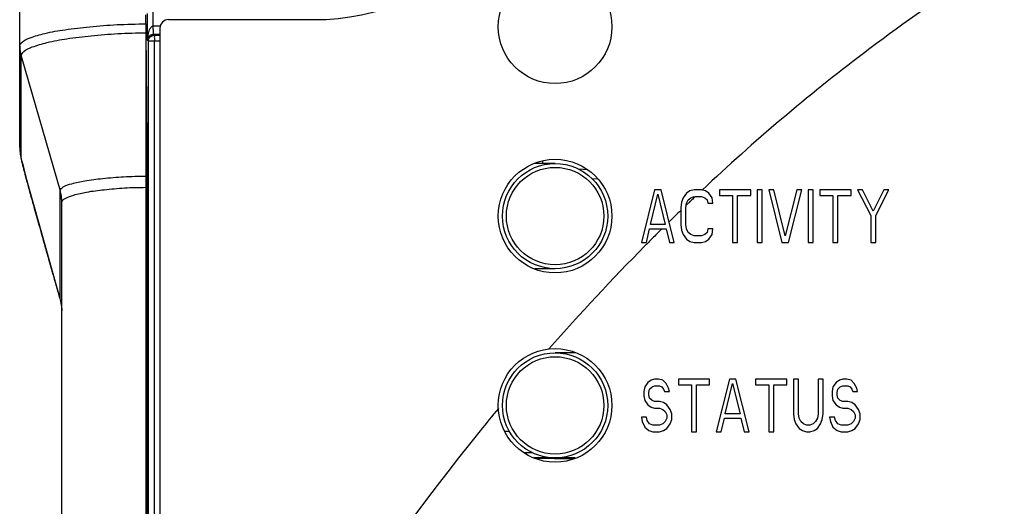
# Model space of a CAD drawing. Header units: inches. Extents: x 0 to 34, y 0 to 22.
# Tile 14 of 50: x 5.089 to 6.259, y 12.163 to 12.742. Entities that reach past the tile are written whole.
import ezdxf

# ---------------------------------------------------------------- set-up
doc = ezdxf.new("R2010")
doc.units = ezdxf.units.IN
doc.header["$LTSCALE"] = 1.87
doc.header["$MEASUREMENT"] = 0
doc.layers.get('0').update_dxf_attribs({"linetype": 'CONTINUOUS'})
for name, color, linetype in [('02___PRT_ALL_AXES', 7, 'CONTINUOUS'), ('DATUMCURVES', 7, 'CONTINUOUS'), ('DIMENSIONS', 7, 'CONTINUOUS')]:
    doc.layers.add(name, color=color, linetype=linetype)
doc.styles.get("Standard").update_dxf_attribs({"font": 'txt', "width": 0.8})
doc.dimstyles.new('DIMSTYLE_1', dxfattribs={"dimtxt": 0.125, "dimasz": 0.1875, "dimexe": 0.18, "dimexo": 0.0625, "dimgap": 0.09, "dimtad": 0, "dimtih": 1, "dimtoh": 1, "dimdec": 3, "dimzin": 4, "dimdsep": 46, "dimtxsty": 'STANDARD', "dimblk": '_FILLED', "dimblk1": '_FILLED', "dimblk2": '_FILLED', "dimcen": 0.09, "dimadec": 0, "dimazin": 0, "dimtp": 0.01, "dimtm": 0.01, "dimtfac": 1, "dimtdec": 3, "dimtofl": 0, "dimtmove": 0, "dimatfit": 3, "dimldrblk": '_FILLED', "dimfxl": 1, "dimtolj": 1, "dimtzin": 4, "dimarcsym": 0})

# ---------------------------------------------------------------- blocks, each defined once
blk = doc.blocks.new('_FILLED')
at = {"color": 0, "linetype": 'BYBLOCK'}
blk.add_solid([(0, 0), (-1, 0.1667), (-1, -0.1667)], dxfattribs=at)
blk = doc.blocks.new('*D8')
at = {"layer": 'DIMENSIONS', "color": 2, "linetype": 'CONTINUOUS'}
for p, q in [((6.566, 11.6209), (6.566, 17.1646)), ((7.136, 11.6209), (7.136, 17.1646)), ((6.566, 17.0396), (6.206, 17.0396)), ((7.136, 17.0396), (7.5896, 17.0396))]:
    blk.add_line(p, q, dxfattribs=at)
at = {"layer": 'DIMENSIONS', "color": 2, "linetype": 'CONTINUOUS', "xscale": 0.1875, "yscale": 0.1875, "zscale": 0.1875}
blk.add_blockref('_FILLED', (6.566, 17.0396), dxfattribs=at)
at = {"layer": 'DIMENSIONS', "color": 2, "linetype": 'CONTINUOUS', "xscale": 0.1875, "yscale": 0.1875, "zscale": 0.1875, "rotation": 180}
blk.add_blockref('_FILLED', (7.136, 17.0396), dxfattribs=at)
at = {"layer": 'DIMENSIONS', "color": 2, "linetype": 'CONTINUOUS', "width": 0.8}
for s, p in [('[', (8.1771, 16.9771)), (']', (8.7771, 16.9771)), ('.570', (7.6521, 16.9771)), ('14.48', (8.2771, 16.9771))]:
    blk.add_text(s, height=0.125, dxfattribs=at).set_placement(p)

msp = doc.modelspace()

# ---------------------------------------------------------------- linework, layer by layer
at = {"color": 7, "linetype": 'CONTINUOUS'}
for p, q in [((5.0894, 12.5899), (5.0894, 13.2752)), ((5.248, 12.7342), (5.248, 12.7671)), ((5.241, 12.7177), (5.241, 12.7494)), ((5.2394, 12.7368), (5.2394, 12.7477)), ((5.266, 12.7419), (5.439, 12.7419)), ((5.2394, 12.7267), (5.2406, 12.5559)), ((5.2394, 12.7267), (5.2394, 10.6315)), ((5.256, 12.7342), (5.248, 12.7342)), ((5.256, 12.7319), (5.256, 10.1168)), ((5.2423, 12.7164), (5.241, 12.7177)), ((5.2423, 10.1082), (5.2423, 12.7164)), ((5.256, 12.7164), (5.2423, 12.7164)), ((5.2493, 12.7234), (5.2484, 12.7242)), ((5.256, 12.7242), (5.2484, 12.7242)), ((5.2493, 12.7234), (5.256, 12.7234)), ((5.2494, 10.1082), (5.2494, 12.7164)), ((5.091, 12.5787), (5.091, 12.6986)), ((5.091, 12.6986), (5.1373, 12.5386)), ((5.0894, 12.5899), (5.0894, 12.5895)), ((5.0942, 12.5645), (5.0975, 12.552)), ((5.7254, 12.5709), (5.7015, 12.5709)), ((5.7644, 12.5632), (5.753, 12.564)), ((5.0975, 12.552), (5.1014, 12.5377)), ((5.2394, 12.5559), (5.2406, 12.5559)), ((5.7755, 12.5524), (5.7692, 12.5528)), ((5.2394, 12.5426), (5.2407, 12.5426)), ((5.2407, 12.5426), (5.2407, 10.8151)), ((5.8435, 12.5396), (5.8279, 12.4771)), ((5.8513, 12.5396), (5.8435, 12.5396)), ((5.867, 12.4771), (5.8513, 12.5396)), ((5.8904, 12.5396), (5.8855, 12.5383)), ((5.8992, 12.5396), (5.8904, 12.5396)), ((5.9041, 12.5383), (5.8992, 12.5396)), ((5.9207, 12.5396), (5.9207, 12.533)), ((5.9578, 12.5396), (5.9207, 12.5396)), ((5.9578, 12.533), (5.9578, 12.5396)), ((5.9656, 12.5396), (5.9656, 12.4771)), ((5.9714, 12.5396), (5.9656, 12.5396)), ((5.9714, 12.4771), (5.9714, 12.5396)), ((5.9851, 12.5396), (5.9793, 12.5396)), ((5.9793, 12.5396), (5.9949, 12.4771)), ((5.9988, 12.4851), (5.9851, 12.5396)), ((6.0125, 12.5396), (5.9988, 12.4851)), ((6.0027, 12.4771), (6.0183, 12.5396)), ((6.0183, 12.5396), (6.0125, 12.5396)), ((6.0261, 12.5396), (6.0261, 12.4771)), ((6.032, 12.5396), (6.0261, 12.5396)), ((6.032, 12.4771), (6.032, 12.5396)), ((6.0398, 12.5396), (6.0398, 12.533)), ((6.0769, 12.5396), (6.0398, 12.5396)), ((6.0769, 12.533), (6.0769, 12.5396)), ((6.0906, 12.5396), (6.0847, 12.5396)), ((6.0847, 12.5396), (6.1004, 12.509)), ((6.1033, 12.5143), (6.0906, 12.5396)), ((6.116, 12.5396), (6.1033, 12.5143)), ((6.1062, 12.509), (6.1218, 12.5396)), ((6.1218, 12.5396), (6.116, 12.5396)), ((5.1014, 12.5377), (5.1108, 12.504)), ((5.1373, 12.4103), (5.1373, 12.5383)), ((5.8386, 12.4984), (5.8474, 12.5343)), ((5.8474, 12.5343), (5.8562, 12.4984)), ((5.8777, 12.5303), (5.8757, 12.525)), ((5.8816, 12.5356), (5.8777, 12.5303)), ((5.8855, 12.5383), (5.8816, 12.5356)), ((5.8816, 12.5237), (5.8836, 12.5276)), ((5.8836, 12.5276), (5.8865, 12.5303)), ((5.8865, 12.5303), (5.8904, 12.5316)), ((5.8919, 12.5316), (5.8992, 12.5316)), ((5.8992, 12.5316), (5.9031, 12.5303)), ((5.9031, 12.5303), (5.906, 12.5276)), ((5.908, 12.5356), (5.9041, 12.5383)), ((5.906, 12.5276), (5.907, 12.5237)), ((5.9119, 12.5303), (5.908, 12.5356)), ((5.9129, 12.5237), (5.9119, 12.5303)), ((5.9207, 12.533), (5.9363, 12.533)), ((5.9363, 12.533), (5.9363, 12.4771)), ((5.9422, 12.4771), (5.9422, 12.533)), ((5.9422, 12.533), (5.9578, 12.533)), ((6.0398, 12.533), (6.0554, 12.533)), ((6.0554, 12.533), (6.0554, 12.4771)), ((6.0613, 12.4771), (6.0613, 12.533)), ((6.0613, 12.533), (6.0769, 12.533)), ((5.1394, 10.8333), (5.1394, 12.5244)), ((5.8757, 12.525), (5.8748, 12.5183)), ((5.8748, 12.5183), (5.8748, 12.4984)), ((5.8806, 12.5183), (5.8816, 12.5237)), ((5.8806, 12.4984), (5.8806, 12.5183)), ((5.907, 12.5237), (5.9129, 12.5237)), ((5.1108, 12.504), (5.1372, 12.4106)), ((6.1004, 12.509), (6.1004, 12.4771)), ((6.1062, 12.4771), (6.1062, 12.509)), ((5.8338, 12.4771), (5.8377, 12.4931)), ((5.8377, 12.4931), (5.8572, 12.4931)), ((5.8562, 12.4984), (5.8386, 12.4984)), ((5.8572, 12.4931), (5.8611, 12.4771)), ((5.8748, 12.4984), (5.8757, 12.4917)), ((5.8816, 12.4931), (5.8806, 12.4984)), ((5.8836, 12.4891), (5.8816, 12.4931)), ((5.907, 12.4931), (5.906, 12.4891)), ((5.9129, 12.4931), (5.907, 12.4931)), ((5.9119, 12.4864), (5.9129, 12.4931)), ((5.8757, 12.4917), (5.8777, 12.4864)), ((5.8777, 12.4864), (5.8816, 12.4811)), ((5.8816, 12.4811), (5.8855, 12.4784)), ((5.8865, 12.4864), (5.8836, 12.4891)), ((5.8904, 12.4851), (5.8865, 12.4864)), ((5.8992, 12.4851), (5.8904, 12.4851)), ((5.9031, 12.4864), (5.8992, 12.4851)), ((5.906, 12.4891), (5.9031, 12.4864)), ((5.9041, 12.4784), (5.908, 12.4811)), ((5.908, 12.4811), (5.9119, 12.4864)), ((5.8279, 12.4771), (5.8338, 12.4771)), ((5.8611, 12.4771), (5.867, 12.4771)), ((5.8855, 12.4784), (5.8904, 12.4771)), ((5.8904, 12.4771), (5.8992, 12.4771)), ((5.8992, 12.4771), (5.9041, 12.4784)), ((5.9363, 12.4771), (5.9422, 12.4771)), ((5.9656, 12.4771), (5.9714, 12.4771)), ((5.9949, 12.4771), (6.0027, 12.4771)), ((6.0261, 12.4771), (6.032, 12.4771)), ((6.0554, 12.4771), (6.0613, 12.4771)), ((6.1004, 12.4771), (6.1062, 12.4771)), ((5.7254, 12.4459), (5.7015, 12.4459)), ((5.1292, 12.4389), (5.1293, 12.4386)), ((5.1372, 12.4106), (5.1373, 12.4103)), ((5.7493, 12.3459), (5.7254, 12.3459)), ((5.8318, 12.3053), (5.8308, 12.3)), ((5.8357, 12.3106), (5.8318, 12.3053)), ((5.8396, 12.3133), (5.8357, 12.3106)), ((5.8377, 12.3026), (5.8406, 12.3053)), ((5.8435, 12.3146), (5.8396, 12.3133)), ((5.8406, 12.3053), (5.8435, 12.3066)), ((5.8484, 12.3146), (5.8435, 12.3146)), ((5.8435, 12.3066), (5.8494, 12.3066)), ((5.8533, 12.3133), (5.8484, 12.3146)), ((5.8494, 12.3066), (5.8523, 12.3053)), ((5.8523, 12.3053), (5.8543, 12.3026)), ((5.8572, 12.3093), (5.8533, 12.3133)), ((5.8601, 12.304), (5.8572, 12.3093)), ((5.9089, 12.3146), (5.8718, 12.3146)), ((5.8718, 12.3146), (5.8718, 12.308)), ((5.8718, 12.308), (5.8875, 12.308)), ((5.8875, 12.308), (5.8875, 12.2521)), ((5.8933, 12.308), (5.9089, 12.308)), ((5.8933, 12.2521), (5.8933, 12.308)), ((5.9089, 12.308), (5.9089, 12.3146)), ((5.9324, 12.3146), (5.9168, 12.2521)), ((5.9275, 12.2734), (5.9363, 12.3093)), ((5.9402, 12.3146), (5.9324, 12.3146)), ((5.9363, 12.3093), (5.9451, 12.2734)), ((5.9558, 12.2521), (5.9402, 12.3146)), ((6.0007, 12.3146), (5.9636, 12.3146)), ((5.9636, 12.3146), (5.9636, 12.308)), ((5.9636, 12.308), (5.9793, 12.308)), ((5.9793, 12.308), (5.9793, 12.2521)), ((5.9851, 12.308), (6.0007, 12.308)), ((5.9851, 12.2521), (5.9851, 12.308)), ((6.0007, 12.308), (6.0007, 12.3146)), ((6.0144, 12.3146), (6.0086, 12.3146)), ((6.0086, 12.3146), (6.0086, 12.2734)), ((6.0144, 12.2734), (6.0144, 12.3146)), ((6.0437, 12.3146), (6.0379, 12.3146)), ((6.0379, 12.3146), (6.0379, 12.2734)), ((6.0437, 12.2734), (6.0437, 12.3146)), ((6.0554, 12.3053), (6.0545, 12.3)), ((6.0593, 12.3106), (6.0554, 12.3053)), ((6.0632, 12.3133), (6.0593, 12.3106)), ((6.0613, 12.3026), (6.0642, 12.3053)), ((6.0672, 12.3146), (6.0632, 12.3133)), ((6.0642, 12.3053), (6.0672, 12.3066)), ((6.072, 12.3146), (6.0672, 12.3146)), ((6.0672, 12.3066), (6.073, 12.3066)), ((6.0769, 12.3133), (6.072, 12.3146)), ((6.073, 12.3066), (6.0759, 12.3053)), ((6.0759, 12.3053), (6.0779, 12.3026)), ((6.0808, 12.3093), (6.0769, 12.3133)), ((6.0838, 12.304), (6.0808, 12.3093)), ((5.8308, 12.3), (5.8308, 12.2947)), ((5.8308, 12.2947), (5.8318, 12.2893)), ((5.8367, 12.2987), (5.8377, 12.3026)), ((5.8367, 12.296), (5.8367, 12.2987)), ((5.8377, 12.292), (5.8367, 12.296)), ((5.8543, 12.3026), (5.8552, 12.3)), ((5.8552, 12.3), (5.8611, 12.3)), ((5.8611, 12.3), (5.8601, 12.304)), ((6.0545, 12.3), (6.0545, 12.2947)), ((6.0545, 12.2947), (6.0554, 12.2893)), ((6.0603, 12.2987), (6.0613, 12.3026)), ((6.0603, 12.296), (6.0603, 12.2987)), ((6.0613, 12.292), (6.0603, 12.296)), ((6.0779, 12.3026), (6.0789, 12.3)), ((6.0789, 12.3), (6.0847, 12.3)), ((6.0847, 12.3), (6.0838, 12.304)), ((5.8318, 12.2893), (5.8357, 12.284)), ((5.8357, 12.284), (5.8396, 12.2814)), ((5.8406, 12.2893), (5.8377, 12.292)), ((5.8396, 12.2814), (5.8435, 12.28)), ((5.8435, 12.288), (5.8406, 12.2893)), ((5.8494, 12.288), (5.8435, 12.288)), ((5.8543, 12.2867), (5.8494, 12.288)), ((5.8582, 12.284), (5.8543, 12.2867)), ((5.8621, 12.2787), (5.8582, 12.284)), ((6.0554, 12.2893), (6.0593, 12.284)), ((6.0593, 12.284), (6.0632, 12.2814)), ((6.0642, 12.2893), (6.0613, 12.292)), ((6.0632, 12.2814), (6.0672, 12.28)), ((6.0672, 12.288), (6.0642, 12.2893)), ((6.073, 12.288), (6.0672, 12.288)), ((6.0779, 12.2867), (6.073, 12.288)), ((6.0818, 12.284), (6.0779, 12.2867)), ((6.0857, 12.2787), (6.0818, 12.284)), ((5.8435, 12.28), (5.8494, 12.28)), ((5.8494, 12.28), (5.8533, 12.2787)), ((5.8533, 12.2787), (5.8562, 12.2761)), ((5.8562, 12.2761), (5.8582, 12.2721)), ((5.8582, 12.2721), (5.8582, 12.2681)), ((5.864, 12.2734), (5.8621, 12.2787)), ((5.864, 12.2667), (5.864, 12.2734)), ((5.9451, 12.2734), (5.9275, 12.2734)), ((6.0086, 12.2734), (6.0095, 12.2667)), ((6.0154, 12.2681), (6.0144, 12.2734)), ((6.0379, 12.2734), (6.0369, 12.2681)), ((6.0427, 12.2667), (6.0437, 12.2734)), ((6.0672, 12.28), (6.073, 12.28)), ((6.073, 12.28), (6.0769, 12.2787)), ((6.0769, 12.2787), (6.0798, 12.2761)), ((6.0798, 12.2761), (6.0818, 12.2721)), ((6.0818, 12.2721), (6.0818, 12.2681)), ((6.0877, 12.2734), (6.0857, 12.2787)), ((6.0877, 12.2667), (6.0877, 12.2734)), ((5.8338, 12.2694), (5.8279, 12.2694)), ((5.8279, 12.2694), (5.8289, 12.2641)), ((5.8289, 12.2641), (5.8318, 12.2574)), ((5.8347, 12.2654), (5.8338, 12.2694)), ((5.8377, 12.2614), (5.8347, 12.2654)), ((5.8416, 12.2601), (5.8377, 12.2614)), ((5.8494, 12.2601), (5.8416, 12.2601)), ((5.8533, 12.2614), (5.8494, 12.2601)), ((5.8562, 12.2641), (5.8533, 12.2614)), ((5.8582, 12.2681), (5.8562, 12.2641)), ((5.8582, 12.2561), (5.8621, 12.2614)), ((5.8621, 12.2614), (5.864, 12.2667)), ((5.9226, 12.2521), (5.9265, 12.2681)), ((5.9265, 12.2681), (5.9461, 12.2681)), ((5.9461, 12.2681), (5.95, 12.2521)), ((6.0095, 12.2667), (6.0115, 12.2614)), ((6.0115, 12.2614), (6.0154, 12.2561)), ((6.0173, 12.2641), (6.0154, 12.2681)), ((6.0203, 12.2614), (6.0173, 12.2641)), ((6.0242, 12.2601), (6.0203, 12.2614)), ((6.0281, 12.2601), (6.0242, 12.2601)), ((6.032, 12.2614), (6.0281, 12.2601)), ((6.0349, 12.2641), (6.032, 12.2614)), ((6.0369, 12.2681), (6.0349, 12.2641)), ((6.0369, 12.2561), (6.0408, 12.2614)), ((6.0408, 12.2614), (6.0427, 12.2667)), ((6.0574, 12.2694), (6.0515, 12.2694)), ((6.0515, 12.2694), (6.0525, 12.2641)), ((6.0525, 12.2641), (6.0554, 12.2574)), ((6.0584, 12.2654), (6.0574, 12.2694)), ((6.0613, 12.2614), (6.0584, 12.2654)), ((6.0652, 12.2601), (6.0613, 12.2614)), ((6.073, 12.2601), (6.0652, 12.2601)), ((6.0769, 12.2614), (6.073, 12.2601)), ((6.0798, 12.2641), (6.0769, 12.2614)), ((6.0818, 12.2681), (6.0798, 12.2641)), ((6.0818, 12.2561), (6.0857, 12.2614)), ((6.0857, 12.2614), (6.0877, 12.2667)), ((5.8318, 12.2574), (5.8367, 12.2534)), ((5.8367, 12.2534), (5.8416, 12.2521)), ((5.8416, 12.2521), (5.8494, 12.2521)), ((5.8494, 12.2521), (5.8543, 12.2534)), ((5.8543, 12.2534), (5.8582, 12.2561)), ((5.8875, 12.2521), (5.8933, 12.2521)), ((5.9168, 12.2521), (5.9226, 12.2521)), ((5.95, 12.2521), (5.9558, 12.2521)), ((5.9793, 12.2521), (5.9851, 12.2521)), ((6.0154, 12.2561), (6.0193, 12.2534)), ((6.0193, 12.2534), (6.0242, 12.2521)), ((6.0242, 12.2521), (6.0281, 12.2521)), ((6.0281, 12.2521), (6.033, 12.2534)), ((6.033, 12.2534), (6.0369, 12.2561)), ((6.0554, 12.2574), (6.0603, 12.2534)), ((6.0603, 12.2534), (6.0652, 12.2521)), ((6.0652, 12.2521), (6.073, 12.2521)), ((6.073, 12.2521), (6.0779, 12.2534)), ((6.0779, 12.2534), (6.0818, 12.2561)), ((5.6886, 12.2274), (5.6982, 12.2273)), ((5.7226, 12.2212), (5.7001, 12.2216)), ((5.702, 12.2206), (5.7473, 12.2198)), ((5.7493, 12.2209), (5.7254, 12.2209)), ((5.7491, 12.2207), (5.7418, 12.2209))]:
    msp.add_line(p, q, dxfattribs=at)
for points in [[(5.0894, 12.5895), (5.0894, 12.5877), (5.0901, 12.5822), (5.0908, 12.5783), (5.0917, 12.5744)], [(5.0917, 12.5744), (5.0929, 12.5698), (5.0942, 12.5645)], [(5.1372, 12.4106), (5.138, 12.4074), (5.1393, 12.3977), (5.1394, 12.3957)]]:
    msp.add_lwpolyline(points, dxfattribs=at)
for centre, radius in [((5.7254, 12.5084), 0.0625), ((5.7254, 12.5084), 0.0579), ((5.7254, 12.2834), 0.0625), ((5.7254, 12.2834), 0.0579)]:
    msp.add_circle(centre, radius, dxfattribs=at)
for centre, radius, start, end in [((5.439, 13.0219), 0.28, 270, 360), ((5.266, 12.7319), 0.01, 90, 180)]:
    msp.add_arc(centre, radius, start, end, dxfattribs=at)
for points, knots in [([(7.292, 13.1074), (7.172, 13.1074), (6.9436, 13.0877), (6.6318, 13.0059), (6.3475, 12.8778), (6.1053, 12.7194), (5.9617, 12.5973), (5.9001, 12.5394)], [0, 0, 0, 0, 0.208404, 0.416809, 0.625213, 0.833617, 1, 1, 1, 1]), ([(5.0894, 12.7102), (5.0894, 12.712), (5.0933, 12.717), (5.104, 12.7213), (5.1212, 12.7264), (5.1449, 12.7305), (5.1736, 12.7337), (5.2056, 12.7363), (5.2279, 12.7368), (5.2394, 12.7368)], [0, 0, 0, 0, 0.036432, 0.107768, 0.223741, 0.380465, 0.569812, 0.779832, 1, 1, 1, 1]), ([(5.0942, 12.7041), (5.0972, 12.7067), (5.1063, 12.7104), (5.1236, 12.7155), (5.147, 12.7198), (5.1752, 12.723), (5.2065, 12.7257), (5.2283, 12.7262), (5.2394, 12.7262)], [0, 0, 0, 0, 0.07703, 0.20015, 0.362873, 0.559678, 0.775132, 1, 1, 1, 1]), ([(5.2394, 12.7368), (5.2394, 12.7356), (5.2394, 12.7332), (5.2394, 12.7296), (5.2394, 12.7272), (5.2394, 12.726)], [0, 0, 0, 0, 0.337048, 0.671308, 1, 1, 1, 1]), ([(5.248, 12.7342), (5.2476, 12.7342), (5.2469, 12.734), (5.2459, 12.7334), (5.245, 12.7325), (5.2442, 12.7314), (5.2435, 12.7301), (5.2428, 12.7286), (5.2423, 12.7268), (5.2418, 12.7248), (5.2414, 12.7226), (5.2411, 12.7202), (5.241, 12.7185), (5.241, 12.7177)], [0, 0, 0, 0, 0.057813, 0.119404, 0.184675, 0.254253, 0.330327, 0.415625, 0.511796, 0.618728, 0.735643, 0.862325, 1, 1, 1, 1]), ([(5.2484, 12.7242), (5.2481, 12.7246), (5.2486, 12.7265), (5.248, 12.7296), (5.2481, 12.7326), (5.248, 12.7342)], [0, 0, 0, 0, 0.143216, 0.50788, 1, 1, 1, 1]), ([(5.2484, 12.7242), (5.2481, 12.7242), (5.2474, 12.7242), (5.2463, 12.7239), (5.2454, 12.7236), (5.2445, 12.7232), (5.2438, 12.7227), (5.2431, 12.7221), (5.2425, 12.7214), (5.2419, 12.7206), (5.2415, 12.7197), (5.2411, 12.7187), (5.241, 12.718), (5.241, 12.7177)], [0, 0, 0, 0, 0.101054, 0.199424, 0.290849, 0.376216, 0.459034, 0.542684, 0.628822, 0.717381, 0.8081, 0.901592, 1, 1, 1, 1]), ([(5.2423, 12.7164), (5.2423, 12.7176), (5.243, 12.7201), (5.2456, 12.7227), (5.2481, 12.7234), (5.2493, 12.7234)], [0, 0, 0, 0, 0.333314, 0.666686, 1, 1, 1, 1]), ([(5.2493, 12.7234), (5.2494, 12.7231), (5.2492, 12.7219), (5.2494, 12.7196), (5.2494, 12.7175), (5.2494, 12.7164)], [0, 0, 0, 0, 0.13662, 0.50218, 1, 1, 1, 1]), ([(5.0894, 12.7102), (5.0894, 12.7089), (5.0895, 12.7064), (5.09, 12.7027), (5.0907, 12.7002), (5.091, 12.699)], [0, 0, 0, 0, 0.333107, 0.666386, 1, 1, 1, 1]), ([(5.0894, 12.7098), (5.0894, 12.7085), (5.0895, 12.706), (5.09, 12.7023), (5.0906, 12.6998), (5.091, 12.6986)], [0, 0, 0, 0, 0.333179, 0.666498, 1, 1, 1, 1]), ([(5.091, 12.6986), (5.091, 12.6987), (5.091, 12.6988), (5.091, 12.699), (5.091, 12.699)], [0, 0, 0, 0, 0.470866, 1, 1, 1, 1]), ([(5.0894, 12.5895), (5.0894, 12.5884), (5.0895, 12.586), (5.09, 12.5824), (5.0906, 12.5799), (5.091, 12.5787)], [0, 0, 0, 0, 0.308601, 0.654267, 1, 1, 1, 1]), ([(5.1293, 12.4386), (5.1277, 12.4442), (5.1246, 12.4549), (5.1203, 12.4703), (5.1163, 12.4844), (5.1127, 12.4972), (5.1094, 12.5089), (5.1065, 12.5195), (5.1038, 12.529), (5.1015, 12.5375), (5.0994, 12.545), (5.0976, 12.5517), (5.0961, 12.5575), (5.0948, 12.5625), (5.0937, 12.5668), (5.0928, 12.5703), (5.0921, 12.5731), (5.0916, 12.5753), (5.0913, 12.5769), (5.0911, 12.5779), (5.091, 12.5785), (5.091, 12.5787)], [0, 0, 0, 0, 0.120521, 0.230281, 0.330552, 0.422356, 0.505805, 0.581058, 0.648679, 0.709196, 0.762994, 0.810402, 0.851731, 0.887331, 0.917477, 0.942348, 0.962192, 0.977391, 0.988411, 0.995775, 1, 1, 1, 1]), ([(5.1373, 12.5386), (5.1374, 12.5405), (5.1427, 12.5446), (5.1526, 12.5474), (5.1685, 12.5511), (5.1891, 12.5533), (5.2134, 12.5555), (5.2305, 12.5559), (5.2394, 12.5559)], [0, 0, 0, 0, 0.053974, 0.157675, 0.308011, 0.512087, 0.748156, 1, 1, 1, 1]), ([(5.2407, 12.5426), (5.2407, 12.5441), (5.2407, 12.5471), (5.2406, 12.5515), (5.2406, 12.5544), (5.2406, 12.5559)], [0, 0, 0, 0, 0.336901, 0.671128, 1, 1, 1, 1]), ([(5.1373, 12.5383), (5.1373, 12.5384), (5.1373, 12.5385), (5.1373, 12.5386), (5.1373, 12.5386)], [0, 0, 0, 0, 0.502605, 1, 1, 1, 1]), ([(5.1394, 12.5247), (5.1394, 12.5263), (5.1392, 12.5294), (5.1385, 12.5341), (5.1378, 12.5371), (5.1373, 12.5386)], [0, 0, 0, 0, 0.333223, 0.666545, 1, 1, 1, 1]), ([(5.1394, 12.5247), (5.1396, 12.5267), (5.1449, 12.5308), (5.1548, 12.5339), (5.1706, 12.5377), (5.1907, 12.5399), (5.2142, 12.5422), (5.2308, 12.5426), (5.2394, 12.5426)], [0, 0, 0, 0, 0.057867, 0.164428, 0.315773, 0.519127, 0.752935, 1, 1, 1, 1]), ([(5.1394, 12.5244), (5.1394, 12.526), (5.1392, 12.5291), (5.1385, 12.5337), (5.1378, 12.5368), (5.1373, 12.5383)], [0, 0, 0, 0, 0.333213, 0.666517, 1, 1, 1, 1]), ([(5.1394, 12.5244), (5.1394, 12.5244), (5.1394, 12.5246), (5.1394, 12.5247), (5.1394, 12.5247)], [0, 0, 0, 0, 0.52419, 1, 1, 1, 1]), ([(5.1373, 12.4103), (5.136, 12.415), (5.1333, 12.4245), (5.1306, 12.4339), (5.1293, 12.4386)], [0, 0, 0, 0, 0.499862, 1, 1, 1, 1]), ([(5.658, 12.2798), (5.6508, 12.271), (5.5044, 12.0916), (5.3717, 11.8892), (5.256, 11.6789)], [0, 0, 0, 0, 0.048991, 1, 1, 1, 1]), ([(5.706, 12.2215), (5.7061, 12.2215), (5.7059, 12.221), (5.7059, 12.2207), (5.706, 12.2205)], [0, 0, 0, 0, 0.369447, 1, 1, 1, 1])]:
    msp.add_open_spline(points, degree=3, knots=knots, dxfattribs=at)
for points in [[(5.091, 12.699), (5.0912, 12.701), (5.0927, 12.7027), (5.0942, 12.7041)], [(5.8911, 12.5309), (5.8896, 12.5294), (5.8881, 12.528), (5.8865, 12.5265)], [(5.8919, 12.5317), (5.8916, 12.5314), (5.8914, 12.5311), (5.8911, 12.5309)], [(5.8747, 12.5152), (5.8701, 12.5107), (5.8654, 12.5062), (5.8608, 12.5016)], [(5.8825, 12.5227), (5.8821, 12.5223), (5.8816, 12.5218), (5.8812, 12.5214)], [(5.8838, 12.5239), (5.8834, 12.5235), (5.8829, 12.5231), (5.8825, 12.5227)], [(5.8855, 12.5256), (5.885, 12.525), (5.8844, 12.5245), (5.8838, 12.5239)], [(5.8865, 12.5265), (5.8862, 12.5262), (5.8859, 12.5259), (5.8855, 12.5256)], [(5.8521, 12.4931), (5.8497, 12.4907), (5.8474, 12.4883), (5.845, 12.486)], [(5.845, 12.486), (5.8416, 12.4826), (5.8383, 12.4793), (5.835, 12.4759)], [(5.8321, 12.473), (5.7932, 12.4337), (5.7552, 12.3928), (5.7181, 12.3505)], [(5.835, 12.4759), (5.834, 12.475), (5.8331, 12.474), (5.8321, 12.473)], [(5.6663, 12.2527), (5.6679, 12.2527), (5.6695, 12.2527), (5.671, 12.2526)], [(5.7079, 12.2206), (5.7073, 12.2211), (5.7067, 12.2215), (5.706, 12.2215)]]:
    msp.add_open_spline(points, degree=3, dxfattribs=at)
at = {"layer": '02___PRT_ALL_AXES', "color": 4, "linetype": 'CONTINUOUS'}
for p, q in [((5.7104, 12.5734), (5.7104, 12.5709)), ((5.7104, 12.2205), (5.7104, 12.2227))]:
    msp.add_line(p, q, dxfattribs=at)
at = {"layer": 'DATUMCURVES', "color": 4, "linetype": 'CONTINUOUS'}
for centre in [(5.7254, 12.7334), (5.7254, 12.5084), (5.7254, 12.2834)]:
    msp.add_circle(centre, 0.0675, dxfattribs=at)

# ---------------------------------------------------------------- dimensions: what is measured, and where the dimension line sits
at = {"layer": 'DIMENSIONS', "color": 2, "linetype": 'CONTINUOUS'}
dim = msp.add_linear_dim(base=(7.136, 17.0396), p1=(6.566, 11.6209), p2=(7.136, 11.6209), dimstyle='DIMSTYLE_1', dxfattribs=at)
dim.commit()
dim.dimension.update_dxf_attribs({"geometry": '*D8', "text_midpoint": (8.2646, 17.0396), "dimtype": 160})

doc.saveas('drawing.dxf')
